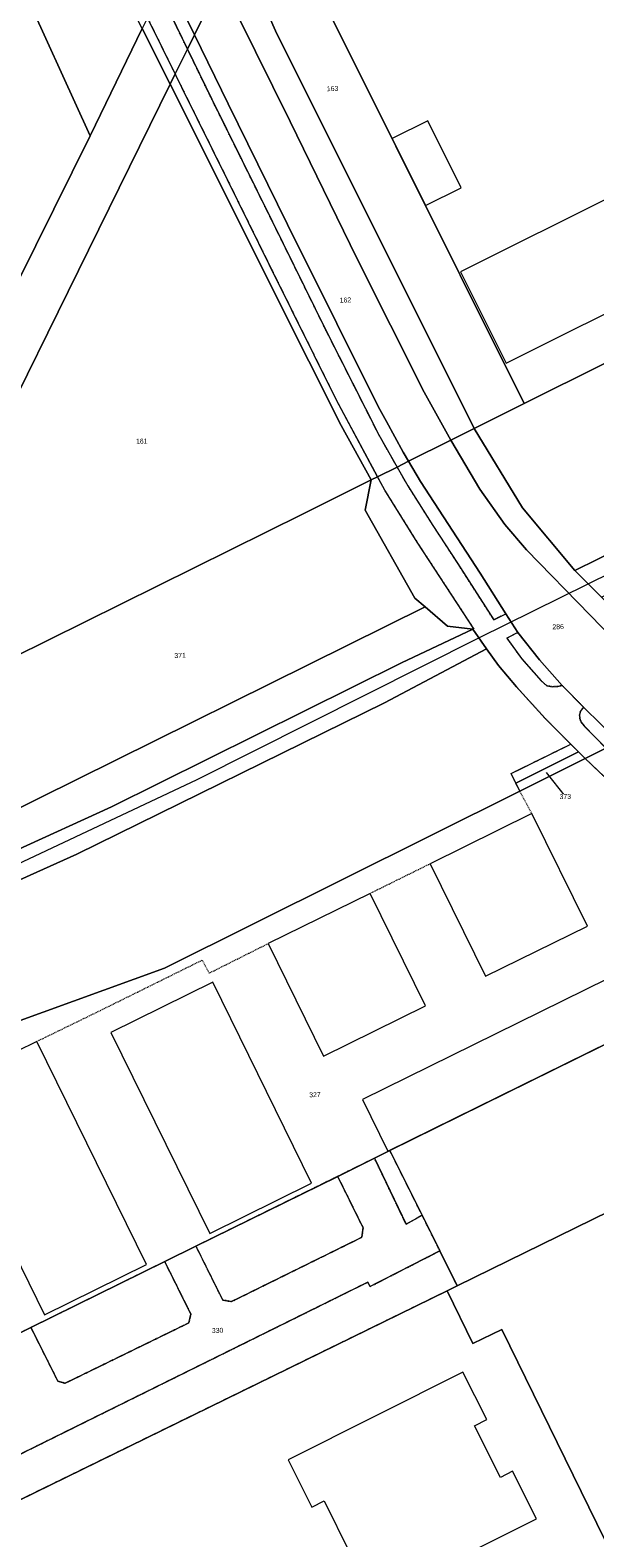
# Model space of a CAD drawing. Header units: millimetres. Extents: x -191 to 81095, y -508122 to 28741.
# Tile 200 of 251: x 5530 to 5610, y 10093 to 10307. Entities that reach past the tile are written whole.
import ezdxf

# ---------------------------------------------------------------- set-up
doc = ezdxf.new("R2010")
doc.units = ezdxf.units.MM
for name, pattern in [('VE22-087 DB - VST Hervest-Dorsten ALK VA2736$0$1', [0]), ('VE22-087 DB - VST Hervest-Dorsten ALK VA2736$0$2', [0.16, 0.06, -0.1]), ('VE22-087 DB - VST Hervest-Dorsten ALK VA2736$0$3', [0.26, 0.11, -0.15])]:
    doc.linetypes.add(name, pattern=pattern)
for name, color, linetype, lineweight in [('VE22-087 DB - VST Hervest-Dorsten ALK VA2736$0$AX_Bahnverkehr', 7, 'VE22-087 DB - VST Hervest-Dorsten ALK VA2736$0$1', 18), ('VE22-087 DB - VST Hervest-Dorsten ALK VA2736$0$AX_Flurstueck', 9, 'VE22-087 DB - VST Hervest-Dorsten ALK VA2736$0$1', 18), ('VE22-087 DB - VST Hervest-Dorsten ALK VA2736$0$AX_Gebaeude', 7, 'VE22-087 DB - VST Hervest-Dorsten ALK VA2736$0$1', 18), ('VE22-087 DB - VST Hervest-Dorsten ALK VA2736$0$AX_Gleis', 7, 'VE22-087 DB - VST Hervest-Dorsten ALK VA2736$0$1', 18), ('VE22-087 DB - VST Hervest-Dorsten ALK VA2736$0$AX_IndustrieUndGewerbeflaeche', 7, 'VE22-087 DB - VST Hervest-Dorsten ALK VA2736$0$1', 18), ('VE22-087 DB - VST Hervest-Dorsten ALK VA2736$0$AX_SonstigesBauwerkOderSonstigeEinrichtung', 7, 'VE22-087 DB - VST Hervest-Dorsten ALK VA2736$0$1', 18), ('VE22-087 DB - VST Hervest-Dorsten ALK VA2736$0$AX_Strassenverkehr', 7, 'VE22-087 DB - VST Hervest-Dorsten ALK VA2736$0$1', 18), ('VE22-087 DB - VST Hervest-Dorsten ALK VA2736$0$AX_Strassenverkehrsanlage', 7, 'VE22-087 DB - VST Hervest-Dorsten ALK VA2736$0$1', 18), ('VE22-087 DB - VST Hervest-Dorsten ALK VA2736$0$AX_Vegetationsmerkmal', 7, 'VE22-087 DB - VST Hervest-Dorsten ALK VA2736$0$1', 18), ('VE22-087 DB - VST Hervest-Dorsten ALK VA2736$0$AX_Weg', 7, 'VE22-087 DB - VST Hervest-Dorsten ALK VA2736$0$1', 18), ('VE22-087 DB - VST Hervest-Dorsten ALK VA2736$0$Flurgrenzen', 9, 'VE22-087 DB - VST Hervest-Dorsten ALK VA2736$0$1', 18)]:
    doc.layers.add(name, color=color, linetype=linetype, lineweight=lineweight)
doc.layers.add('XREF ALK Kataster', color=251, linetype='Continuous')
doc.styles.add('VE22-087 DB - VST Hervest-Dorsten ALK VA2736$0$0', font='arial.ttf')

# ---------------------------------------------------------------- blocks, each defined once
blk = doc.blocks.new('VE22-087 DB - VST Hervest-Dorsten ALK VA2736')
at = {"layer": 'VE22-087 DB - VST Hervest-Dorsten ALK VA2736$0$AX_Bahnverkehr', "color": 253, "linetype": 'VE22-087 DB - VST Hervest-Dorsten ALK VA2736$0$1', "lineweight": 13, "ltscale": 0.5, "true_color": 0x999999}
for points in [[(5916.87, 10384.32, 0), (5717.21, 10284.89, 0), (5636.52, 10244.97, 0), (5607.14, 10230.51, 0), (5610.93, 10226.72, 0), (5648.19, 10245.66, 0), (5704.08, 10272.93, 0), (5764.98, 10303.13, 0)], [(5785.46, 10346.73, 0), (5724.26, 10316.09, 0), (5657.15, 10282.68, 0), (5599.97, 10254.2, 0), (5592.86, 10250.65, 0), (5599.73, 10239.38, 0), (5607.14, 10230.51, 0), (5636.52, 10244.97, 0), (5717.21, 10284.89, 0), (5916.87, 10384.32, 0)]]:
    blk.add_polyline3d(points, dxfattribs=at)
at = {"layer": 'VE22-087 DB - VST Hervest-Dorsten ALK VA2736$0$AX_Flurstueck', "linetype": 'VE22-087 DB - VST Hervest-Dorsten ALK VA2736$0$1', "lineweight": 13, "ltscale": 0.5}
for points in [[(5785.46, 10346.73, 0), (5724.26, 10316.09, 0), (5657.15, 10282.68, 0), (5599.97, 10254.2, 0), (5592.86, 10250.65, 0), (5599.73, 10239.38, 0), (5607.14, 10230.51, 0), (5610.93, 10226.72, 0), (5617.98, 10219.68, 0), (5927.69, 10373.86, 0)], [(5610.93, 10226.72, 0), (5607.14, 10230.51, 0), (5599.73, 10239.38, 0), (5592.86, 10250.65, 0), (5589.54, 10248.99, 0), (5583.54, 10245.99, 0), (5581.91, 10245.18, 0), (5579.14, 10243.8, 0), (5578.22, 10243.34, 0), (5577.39, 10239.05, 0), (5584.44, 10226.57, 0), (5585.89, 10225.33, 0), (5589.08, 10222.58, 0), (5592.67, 10222.18, 0), (5594.59, 10219.36, 0), (5596.3, 10217.03, 0), (5598.86, 10213.97, 0), (5602.94, 10209.52, 0), (5605.75, 10206.65, 0), (5607.66, 10204.76, 0), (5608.6, 10203.83, 0), (5611.56, 10205.3, 0)], [(5493.42, 10153.99, 0), (5548.89, 10174.07, 0), (5599.34, 10199.21, 0), (5598.77, 10200.31, 0), (5607.66, 10204.76, 0), (5605.75, 10206.65, 0), (5602.94, 10209.52, 0), (5598.86, 10213.97, 0), (5596.3, 10217.03, 0), (5594.59, 10219.36, 0), (5592.67, 10222.18, 0), (5589.08, 10222.58, 0), (5585.89, 10225.33, 0), (5525.51, 10195.44, 0)], [(5611.56, 10205.3, 0), (5608.6, 10203.83, 0), (5612.18, 10200.41, 0)], [(5603.07, 10201.83, 0), (5605.79, 10198.43, 0)], [(5637.23, 10175.95, 0), (5580.89, 10148.19, 0), (5578.7, 10147.11, 0), (5573.48, 10144.54, 0), (5553.37, 10134.63, 0), (5548.93, 10132.44, 0), (5529.94, 10123.09, 0), (5525.47, 10120.89, 0)], [(5519.17, 10094.15, 0), (5589, 10128.31, 0), (5590.44, 10129.01, 0), (5631.28, 10148.99, 0)]]:
    blk.add_polyline3d(points, dxfattribs=at)
for points in [[(5700.08, 10355.46, 0), (5601.6, 10404.37, 0), (5600.04, 10401.4, 0), (5563.51, 10327.27, 0), (5599.97, 10254.2, 0), (5657.15, 10282.68, 0), (5724.26, 10316.09, 0), (5722.64, 10344.25, 0)], [(5538.33, 10292.19, 0), (5507.77, 10359.18, 0), (5455.87, 10335.41, 0), (5507.24, 10232.65, 0), (5509.97, 10234.98, 0)], [(5513.76, 10359.18, 0), (5510.76, 10359.52, 0), (5507.77, 10359.18, 0), (5538.33, 10292.19, 0), (5545.73, 10307.38, 0), (5543.24, 10312.34, 0), (5532.46, 10331.21, 0), (5526.04, 10342.7, 0), (5520.52, 10353.67, 0), (5518.87, 10356.18, 0), (5516.53, 10358.09, 0)], [(5555.5, 10327.13, 0), (5553.03, 10322.12, 0), (5549.24, 10314.47, 0), (5548.24, 10312.45, 0), (5546.49, 10308.92, 0), (5545.73, 10307.38, 0), (5549.69, 10299.49, 0), (5550.4, 10300.95, 0), (5552.15, 10304.48, 0), (5553.15, 10306.51, 0), (5556.89, 10314.1, 0), (5559.31, 10319.02, 0)], [(5563.51, 10327.27, 0), (5559.31, 10319.02, 0), (5560.88, 10315.68, 0), (5564.65, 10307.05, 0), (5592.86, 10250.65, 0), (5599.97, 10254.2, 0)], [(5569.4, 10260.2, 0), (5573.99, 10251.08, 0), (5578.22, 10243.34, 0), (5579.14, 10243.8, 0), (5581.91, 10245.18, 0), (5583.54, 10245.99, 0), (5589.54, 10248.99, 0), (5592.86, 10250.65, 0), (5564.65, 10307.05, 0), (5560.88, 10315.68, 0), (5559.31, 10319.02, 0), (5556.89, 10314.1, 0), (5553.15, 10306.51, 0), (5552.15, 10304.48, 0), (5550.4, 10300.95, 0), (5549.69, 10299.49, 0)], [(5538.33, 10292.19, 0), (5509.97, 10234.98, 0), (5507.24, 10232.65, 0), (5500, 10226.54, 0), (5499.25, 10226.25, 0), (5502.47, 10219.88, 0), (5512.06, 10223.05, 0), (5549.69, 10299.49, 0), (5545.73, 10307.38, 0)], [(5578.22, 10243.34, 0), (5573.99, 10251.08, 0), (5569.4, 10260.2, 0), (5549.69, 10299.49, 0), (5512.06, 10223.05, 0), (5516.96, 10213, 0), (5568.6, 10238.54, 0)], [(5568.6, 10238.54, 0), (5516.96, 10213, 0), (5525.51, 10195.44, 0), (5585.89, 10225.33, 0), (5584.44, 10226.57, 0), (5577.39, 10239.05, 0), (5578.22, 10243.34, 0)], [(5635.43, 10178.17, 0), (5630.73, 10183.46, 0), (5625.84, 10188.57, 0), (5620.61, 10193.4, 0), (5615.3, 10197.79, 0), (5612.18, 10200.41, 0), (5608.6, 10203.83, 0), (5599.34, 10199.21, 0), (5548.89, 10174.07, 0), (5493.42, 10153.99, 0), (5502.77, 10133.87, 0), (5511.9, 10114.2, 0), (5525.47, 10120.89, 0), (5529.94, 10123.09, 0), (5548.93, 10132.44, 0), (5553.37, 10134.63, 0), (5573.48, 10144.54, 0), (5578.7, 10147.11, 0), (5580.89, 10148.19, 0), (5637.23, 10175.95, 0)], [(5598.77, 10200.31, 0), (5599.34, 10199.21, 0), (5608.6, 10203.83, 0), (5607.66, 10204.76, 0)], [(5631.28, 10148.99, 0), (5590.44, 10129.01, 0), (5589, 10128.31, 0), (5592.67, 10120.81, 0), (5596.78, 10122.81, 0), (5615.88, 10083.81, 0), (5654.04, 10102.48, 0)], [(5589, 10128.31, 0), (5519.17, 10094.15, 0), (5539.5, 10052.62, 0), (5541.94, 10047.64, 0), (5615.88, 10083.81, 0), (5596.78, 10122.81, 0), (5592.67, 10120.81, 0)]]:
    blk.add_polyline3d(points, close=True, dxfattribs=at)
at = {"layer": 'VE22-087 DB - VST Hervest-Dorsten ALK VA2736$0$AX_Gebaeude', "color": 7, "linetype": 'VE22-087 DB - VST Hervest-Dorsten ALK VA2736$0$1', "lineweight": 13, "ltscale": 0.5}
for points in [[(5586.26, 10294.29, 0), (5581.22, 10291.78, 0), (5585.96, 10282.28, 0), (5590.99, 10284.79, 0)], [(5635.5, 10295.11, 0), (5590.92, 10272.87, 0), (5597.41, 10259.9, 0), (5641.97, 10282.14, 0)], [(5586.61, 10188.9, 0), (5594.47, 10172.92, 0), (5608.92, 10180.04, 0), (5601.06, 10196.01, 0)], [(5578.08, 10184.69, 0), (5563.62, 10177.57, 0), (5571.48, 10161.6, 0), (5585.95, 10168.73, 0)], [(5627.51, 10180.32, 0), (5577.02, 10155.45, 0), (5580.62, 10148.12, 0), (5631.14, 10172.98, 0)], [(5530.77, 10163.68, 0), (5516.31, 10156.56, 0), (5531.89, 10124.89, 0), (5546.35, 10132.01, 0)], [(5594.64, 10110.03, 0), (5591.26, 10116.76, 0), (5566.46, 10104.32, 0), (5569.81, 10097.62, 0), (5571.55, 10098.49, 0), (5575.22, 10091.14, 0), (5573.48, 10090.27, 0), (5576.86, 10083.53, 0), (5601.69, 10095.96, 0), (5598.31, 10102.69, 0), (5596.6, 10101.83, 0), (5592.9, 10109.16, 0)]]:
    blk.add_polyline3d(points, close=True, dxfattribs=at)
at = {"layer": 'VE22-087 DB - VST Hervest-Dorsten ALK VA2736$0$AX_Gleis', "color": 7, "linetype": 'VE22-087 DB - VST Hervest-Dorsten ALK VA2736$0$1', "lineweight": 13, "ltscale": 0.5}
blk.add_polyline3d([(5609.03, 10228.62, 0), (5646.54, 10247.11, 0), (5717.2, 10282.37, 0), (5769.35, 10308.13, 0), (5821.85, 10334.2, 0), (5869.16, 10357.79, 0), (5925.22, 10385.7, 0), (5980.64, 10413.24, 0), (6068.21, 10456.95, 0), (6128.25, 10487.01, 0), (6184.47, 10514.87, 0), (6236.01, 10540.56, 0), (6298.82, 10571.75, 0), (6354.59, 10599.6, 0), (6420.98, 10632.52, 0), (6473.11, 10658.69, 0), (6528.05, 10686.08, 0), (6603.44, 10723.58, 0), (6652.83, 10748.17, 0), (6707.15, 10775.36, 0), (6764.32, 10803.71, 0)], dxfattribs=at)
at = {"layer": 'VE22-087 DB - VST Hervest-Dorsten ALK VA2736$0$AX_IndustrieUndGewerbeflaeche', "color": 253, "linetype": 'VE22-087 DB - VST Hervest-Dorsten ALK VA2736$0$1', "lineweight": 13, "ltscale": 0.5, "true_color": 0x999999}
blk.add_polyline3d([(5637.23, 10175.95, 0), (5580.89, 10148.19, 0), (5585.45, 10139.03, 0), (5587.98, 10133.96, 0), (5590.44, 10129.01, 0), (5631.28, 10148.99, 0)], dxfattribs=at)
at = {"layer": 'VE22-087 DB - VST Hervest-Dorsten ALK VA2736$0$AX_SonstigesBauwerkOderSonstigeEinrichtung', "color": 7, "linetype": 'VE22-087 DB - VST Hervest-Dorsten ALK VA2736$0$3', "lineweight": 13, "ltscale": 0.5}
for points in [[(5578.08, 10184.69, 0), (5586.61, 10188.9, 0)], [(5530.77, 10163.68, 0), (5539.81, 10168.08, 0), (5554.25, 10175.22, 0), (5555.22, 10173.36, 0), (5563.62, 10177.57, 0)]]:
    blk.add_polyline3d(points, dxfattribs=at)
at = {"layer": 'VE22-087 DB - VST Hervest-Dorsten ALK VA2736$0$AX_Strassenverkehr', "color": 253, "linetype": 'VE22-087 DB - VST Hervest-Dorsten ALK VA2736$0$1', "lineweight": 13, "ltscale": 0.5, "true_color": 0x999999}
blk.add_polyline3d([(5613.37, 10206.21, 0), (5608.37, 10211.13, 0), (5607.94, 10210.54, 0), (5607.81, 10210.04, 0), (5607.85, 10209.51, 0), (5608.02, 10208.96, 0), (5608.45, 10208.44, 0), (5611.56, 10205.3, 0)], dxfattribs=at)
at = {"layer": 'VE22-087 DB - VST Hervest-Dorsten ALK VA2736$0$AX_Strassenverkehrsanlage', "color": 7, "linetype": 'VE22-087 DB - VST Hervest-Dorsten ALK VA2736$0$1', "lineweight": 13, "ltscale": 0.5, "true_color": 0xf7f7f0}
for points in [[(5599.07, 10221.71, 0), (5597.36, 10224.34, 0)], [(5605.35, 10214.18, 0), (5608.37, 10211.13, 0)]]:
    blk.add_polyline3d(points, dxfattribs=at)
at = {"layer": 'VE22-087 DB - VST Hervest-Dorsten ALK VA2736$0$AX_Vegetationsmerkmal', "color": 7, "linetype": 'VE22-087 DB - VST Hervest-Dorsten ALK VA2736$0$1', "lineweight": 13, "ltscale": 0.5}
blk.add_polyline3d([(5785.46, 10346.73, 0), (5724.26, 10316.09, 0), (5657.15, 10282.68, 0), (5599.97, 10254.2, 0), (5592.86, 10250.65, 0), (5599.73, 10239.38, 0), (5607.14, 10230.51, 0), (5636.52, 10244.97, 0), (5717.21, 10284.89, 0), (5916.87, 10384.32, 0)], dxfattribs=at)
for points in [[(5580.89, 10148.19, 0), (5578.7, 10147.11, 0), (5583.18, 10137.74, 0), (5585.45, 10139.03, 0)], [(5573.48, 10144.54, 0), (5553.37, 10134.63, 0), (5557.16, 10126.99, 0), (5558.42, 10126.77, 0), (5576.91, 10135.89, 0), (5577.09, 10137.25, 0)], [(5548.93, 10132.44, 0), (5529.94, 10123.09, 0), (5533.77, 10115.48, 0), (5534.81, 10115.19, 0), (5552.35, 10123.75, 0), (5552.66, 10124.98, 0)]]:
    blk.add_polyline3d(points, close=True, dxfattribs=at)
at = {"layer": 'VE22-087 DB - VST Hervest-Dorsten ALK VA2736$0$AX_Weg', "color": 7, "linetype": 'VE22-087 DB - VST Hervest-Dorsten ALK VA2736$0$2', "lineweight": 13, "ltscale": 0.5}
for points in [[(5580.89, 10148.19, 0), (5578.7, 10147.11, 0), (5583.18, 10137.74, 0), (5585.45, 10139.03, 0)], [(5573.48, 10144.54, 0), (5553.37, 10134.63, 0), (5557.16, 10126.99, 0), (5558.42, 10126.77, 0), (5576.91, 10135.89, 0), (5577.09, 10137.25, 0)], [(5548.93, 10132.44, 0), (5529.94, 10123.09, 0), (5533.77, 10115.48, 0), (5534.81, 10115.19, 0), (5552.35, 10123.75, 0), (5552.66, 10124.98, 0)]]:
    blk.add_polyline3d(points, close=True, dxfattribs=at)
at = {"layer": 'VE22-087 DB - VST Hervest-Dorsten ALK VA2736$0$AX_Flurstueck', "char_height": 0.7, "attachment_point": 2, "rotation": 1.5895, "style": 'VE22-087 DB - VST Hervest-Dorsten ALK VA2736$0$0', "bg_fill": 3, "box_fill_scale": 1, "bg_fill_color": 256, "bg_fill_transparency": 0}
for s, insert in [('163', (5572.75, 10299.22)), ('162', (5574.57, 10269.22)), ('161', (5545.66, 10249.2)), ('286', (5604.76, 10222.87)), ('371', (5551.11, 10218.8)), ('373', (5605.78, 10198.78)), ('327', (5570.25, 10156.48)), ('330', (5556.43, 10123.03))]:
    blk.add_mtext(s, dxfattribs=dict(at, insert=insert))
at = {"layer": 'VE22-087 DB - VST Hervest-Dorsten ALK VA2736$0$AX_Bahnverkehr', "color": 253, "linetype": 'VE22-087 DB - VST Hervest-Dorsten ALK VA2736$0$1', "lineweight": 13, "ltscale": 0.5, "true_color": 0x999999}
for points in [[(5525.51, 10195.44, 0), (5456.01, 10166.08, 0), (5402.65, 10149.28, 0), (5403.75, 10141.88, 0), (5375.18, 10125.92, 0), (5341.83, 10110.98, 0), (5316.69, 10099.71, 0), (5278.46, 10087.36, 0), (5294.13, 10090.67, 0), (5311.91, 10096.41, 0), (5322.97, 10099.93, 0), (5344.12, 10109.01, 0), (5364.48, 10118.25, 0), (5388.42, 10129.62, 0), (5420.6, 10144.29, 0), (5462.59, 10162.21, 0), (5507.06, 10181.26, 0), (5527.69, 10190.71, 0), (5541.39, 10196.99, 0), (5582.55, 10217.42, 0), (5592.67, 10222.18, 0), (5589.08, 10222.58, 0), (5585.89, 10225.33, 0)], [(5594.59, 10219.36, 0), (5580.14, 10211.7, 0), (5536.47, 10190.25, 0), (5496.99, 10172.51, 0), (5450.36, 10152, 0), (5409.89, 10134.65, 0), (5370.48, 10115.98, 0), (5326.62, 10095.72, 0), (5391.11, 10117.6, 0), (5406.91, 10122.68, 0), (5493.42, 10153.99, 0), (5548.89, 10174.07, 0), (5599.34, 10199.21, 0), (5598.77, 10200.31, 0), (5607.66, 10204.76, 0), (5605.75, 10206.65, 0), (5602.94, 10209.52, 0), (5598.86, 10213.97, 0), (5596.3, 10217.03, 0)]]:
    blk.add_polyline3d(points, close=True, dxfattribs=at)
blk.add_polyline3d([(5311.11, 10090.46, 0), (5326.62, 10095.72, 0), (5370.48, 10115.98, 0), (5409.89, 10134.65, 0), (5450.36, 10152, 0), (5496.99, 10172.51, 0), (5536.47, 10190.25, 0), (5580.14, 10211.7, 0), (5594.59, 10219.36, 0), (5592.67, 10222.18, 0), (5582.55, 10217.42, 0), (5541.39, 10196.99, 0), (5527.69, 10190.71, 0), (5507.06, 10181.26, 0), (5462.59, 10162.21, 0), (5420.6, 10144.29, 0), (5388.42, 10129.62, 0), (5364.48, 10118.25, 0), (5344.12, 10109.01, 0), (5322.97, 10099.93, 0), (5311.91, 10096.41, 0), (5294.13, 10090.67, 0)], dxfattribs=at)
at = {"layer": 'VE22-087 DB - VST Hervest-Dorsten ALK VA2736$0$AX_Gebaeude', "color": 7, "linetype": 'VE22-087 DB - VST Hervest-Dorsten ALK VA2736$0$1', "lineweight": 13, "ltscale": 0.5}
blk.add_polyline3d([(5555.74, 10172.07, 0), (5541.27, 10164.96, 0), (5555.32, 10136.42, 0), (5569.78, 10143.55, 0)], close=True, dxfattribs=at)
at = {"layer": 'VE22-087 DB - VST Hervest-Dorsten ALK VA2736$0$AX_Gleis', "color": 7, "linetype": 'VE22-087 DB - VST Hervest-Dorsten ALK VA2736$0$1', "lineweight": 13, "ltscale": 0.5}
blk.add_polyline3d([(5292.96, 10087.67, 0), (5311.55, 10093.39, 0), (5323.93, 10097.66, 0), (5337.49, 10103.2, 0), (5349.44, 10108.79, 0), (5374.88, 10120.75, 0), (5400.75, 10133.12, 0), (5430.33, 10146.33, 0), (5481.15, 10167.99, 0), (5514.86, 10182.62, 0), (5553.54, 10200.85, 0), (5593.52, 10220.93, 0), (5609.03, 10228.62, 0)], dxfattribs=at)
at = {"layer": 'VE22-087 DB - VST Hervest-Dorsten ALK VA2736$0$AX_IndustrieUndGewerbeflaeche', "color": 253, "linetype": 'VE22-087 DB - VST Hervest-Dorsten ALK VA2736$0$1', "lineweight": 13, "ltscale": 0.5, "true_color": 0x999999}
for points in [[(5560.88, 10315.68, 0), (5564.65, 10307.05, 0), (5592.86, 10250.65, 0), (5599.97, 10254.2, 0), (5657.15, 10282.68, 0), (5724.26, 10316.09, 0)], [(5405.02, 10312.18, 0), (5393.8, 10307.05, 0), (5391.97, 10304.5, 0), (5390.62, 10301.77, 0), (5389.72, 10298.88, 0), (5385.57, 10281.06, 0), (5395.67, 10216.76, 0), (5399.37, 10193.14, 0), (5405.13, 10195.05, 0), (5480.12, 10219.93, 0), (5499.25, 10226.25, 0), (5502.47, 10219.88, 0), (5508.09, 10208.65, 0), (5509.38, 10209.28, 0), (5516.96, 10213, 0), (5525.51, 10195.44, 0), (5585.89, 10225.33, 0), (5584.44, 10226.57, 0), (5577.39, 10239.05, 0), (5578.22, 10243.34, 0), (5573.99, 10251.08, 0), (5569.4, 10260.2, 0), (5549.69, 10299.49, 0), (5545.73, 10307.38, 0)]]:
    blk.add_polyline3d(points, dxfattribs=at)
at = {"layer": 'VE22-087 DB - VST Hervest-Dorsten ALK VA2736$0$AX_SonstigesBauwerkOderSonstigeEinrichtung', "color": 7, "linetype": 'VE22-087 DB - VST Hervest-Dorsten ALK VA2736$0$3', "lineweight": 13, "ltscale": 0.5}
blk.add_polyline3d([(5601.06, 10196.01, 0), (5599.34, 10199.21, 0), (5598.77, 10200.31, 0), (5598.11, 10201.7, 0), (5606.56, 10205.86, 0), (5607.66, 10204.76, 0), (5608.6, 10203.83, 0), (5612.18, 10200.41, 0), (5615.3, 10197.79, 0), (5620.61, 10193.4, 0), (5625.84, 10188.57, 0), (5630.73, 10183.46, 0), (5635.43, 10178.17, 0), (5637.15, 10176.05, 0), (5631.14, 10172.98, 0)], dxfattribs=at)
at = {"layer": 'VE22-087 DB - VST Hervest-Dorsten ALK VA2736$0$AX_Strassenverkehr', "color": 253, "linetype": 'VE22-087 DB - VST Hervest-Dorsten ALK VA2736$0$1', "lineweight": 13, "ltscale": 0.5, "true_color": 0x999999}
for points in [[(5556.89, 10314.1, 0), (5566.75, 10294.18, 0), (5576.19, 10274.81, 0), (5585.74, 10255.78, 0), (5589.54, 10248.99, 0), (5593.68, 10242.05, 0), (5597.21, 10237, 0), (5600.29, 10233.44, 0), (5609.3, 10224.16, 0), (5620.27, 10212.85, 0)], [(5610.93, 10226.72, 0), (5607.14, 10230.51, 0), (5599.73, 10239.38, 0), (5592.86, 10250.65, 0), (5564.65, 10307.05, 0), (5560.88, 10315.68, 0)], [(5550.8, 10311.34, 0), (5553.15, 10306.51, 0), (5557.92, 10296.7, 0), (5566.38, 10279.59, 0), (5573.36, 10265.56, 0), (5579.22, 10253.78, 0), (5580.4, 10251.62, 0), (5582.77, 10247.29, 0), (5583.54, 10245.99, 0), (5585.23, 10243.14, 0), (5593.69, 10230.11, 0), (5597.36, 10224.34, 0), (5599.07, 10221.71, 0), (5602.14, 10217.81, 0), (5605.35, 10214.18, 0), (5608.37, 10211.13, 0), (5613.37, 10206.21, 0)], [(5620.27, 10212.85, 0), (5609.3, 10224.16, 0), (5600.29, 10233.44, 0), (5597.21, 10237, 0), (5593.68, 10242.05, 0), (5589.54, 10248.99, 0), (5585.74, 10255.78, 0), (5576.19, 10274.81, 0), (5566.75, 10294.18, 0), (5556.89, 10314.1, 0)], [(5549.08, 10310.78, 0), (5552.15, 10304.48, 0), (5555.61, 10297.35, 0), (5564.23, 10279.96, 0), (5571.8, 10264.6, 0), (5579.31, 10249.76, 0), (5581.91, 10245.18, 0), (5583.43, 10242.52, 0), (5587, 10236.89, 0), (5590.47, 10231.54, 0), (5595.62, 10223.51, 0), (5597.36, 10224.34, 0), (5593.69, 10230.11, 0), (5585.23, 10243.14, 0), (5583.54, 10245.99, 0), (5582.77, 10247.29, 0), (5580.4, 10251.62, 0), (5579.22, 10253.78, 0), (5573.36, 10265.56, 0), (5566.38, 10279.59, 0), (5557.92, 10296.7, 0), (5553.15, 10306.51, 0), (5550.8, 10311.34, 0)], [(5545.73, 10307.38, 0), (5549.69, 10299.49, 0), (5569.4, 10260.2, 0), (5573.99, 10251.08, 0), (5578.22, 10243.34, 0), (5577.39, 10239.05, 0), (5584.44, 10226.57, 0), (5585.89, 10225.33, 0), (5589.08, 10222.58, 0), (5592.67, 10222.18, 0), (5592.8, 10222.24, 0), (5584.76, 10234.53, 0), (5580.16, 10241.91, 0), (5579.14, 10243.8, 0), (5573.31, 10254.65, 0), (5563.77, 10273.9, 0), (5557.84, 10285.93, 0), (5551.36, 10299.02, 0), (5550.4, 10300.95, 0), (5546.49, 10308.92, 0)]]:
    blk.add_polyline3d(points, dxfattribs=at)
blk.add_polyline3d([(5599.07, 10221.71, 0), (5597.49, 10220.9, 0), (5599.56, 10218.02, 0), (5602.35, 10214.86, 0), (5603.18, 10214.14, 0), (5603.98, 10214.01, 0), (5604.75, 10214.06, 0), (5605.35, 10214.18, 0), (5602.14, 10217.81, 0)], close=True, dxfattribs=at)
at = {"layer": 'VE22-087 DB - VST Hervest-Dorsten ALK VA2736$0$AX_Vegetationsmerkmal', "color": 7, "linetype": 'VE22-087 DB - VST Hervest-Dorsten ALK VA2736$0$1', "lineweight": 13, "ltscale": 0.5}
for points in [[(5527.69, 10190.71, 0), (5541.39, 10196.99, 0), (5582.55, 10217.42, 0), (5592.67, 10222.18, 0), (5592.8, 10222.24, 0), (5584.76, 10234.53, 0), (5580.16, 10241.91, 0), (5579.14, 10243.8, 0), (5578.22, 10243.34, 0), (5568.6, 10238.54, 0), (5516.96, 10213, 0)], [(5327.36, 10088.7, 0), (5390.24, 10114.69, 0), (5406.91, 10122.68, 0), (5493.42, 10153.99, 0), (5548.89, 10174.07, 0), (5599.34, 10199.21, 0), (5598.77, 10200.31, 0), (5598.11, 10201.7, 0), (5606.56, 10205.86, 0), (5605.75, 10206.65, 0), (5602.94, 10209.52, 0), (5598.86, 10213.97, 0), (5596.3, 10217.03, 0), (5594.59, 10219.36, 0), (5580.14, 10211.7, 0), (5536.47, 10190.25, 0), (5496.99, 10172.51, 0), (5450.36, 10152, 0), (5409.89, 10134.65, 0), (5370.48, 10115.98, 0), (5326.62, 10095.72, 0), (5311.11, 10090.46, 0)]]:
    blk.add_polyline3d(points, dxfattribs=at)
blk.add_polyline3d([(5587.98, 10133.96, 0), (5578.08, 10128.9, 0), (5577.75, 10129.52, 0), (5517.37, 10099.65, 0), (5516.76, 10100.93, 0), (5515.74, 10101.16, 0), (5519.17, 10094.15, 0), (5589, 10128.31, 0), (5590.44, 10129.01, 0)], close=True, dxfattribs=at)
at = {"layer": 'VE22-087 DB - VST Hervest-Dorsten ALK VA2736$0$AX_Weg', "color": 7, "linetype": 'VE22-087 DB - VST Hervest-Dorsten ALK VA2736$0$2', "lineweight": 13, "ltscale": 0.5}
for points in [[(5546.49, 10308.92, 0), (5550.4, 10300.95, 0), (5551.36, 10299.02, 0), (5557.84, 10285.93, 0), (5563.77, 10273.9, 0), (5573.31, 10254.65, 0), (5579.14, 10243.8, 0), (5580.16, 10241.91, 0), (5584.76, 10234.53, 0), (5592.8, 10222.24, 0), (5592.67, 10222.18, 0), (5594.59, 10219.36, 0), (5596.3, 10217.03, 0), (5598.86, 10213.97, 0), (5602.94, 10209.52, 0), (5605.75, 10206.65, 0), (5607.66, 10204.76, 0), (5608.6, 10203.83, 0), (5612.18, 10200.41, 0)], [(5611.56, 10205.3, 0), (5608.45, 10208.44, 0), (5608.02, 10208.96, 0), (5607.85, 10209.51, 0), (5607.81, 10210.04, 0), (5607.94, 10210.54, 0), (5608.37, 10211.13, 0), (5605.35, 10214.18, 0), (5604.75, 10214.06, 0), (5603.98, 10214.01, 0), (5603.18, 10214.14, 0), (5602.35, 10214.86, 0), (5599.56, 10218.02, 0), (5597.49, 10220.9, 0), (5599.07, 10221.71, 0), (5597.36, 10224.34, 0), (5595.62, 10223.51, 0), (5590.47, 10231.54, 0), (5587, 10236.89, 0), (5583.43, 10242.52, 0), (5581.91, 10245.18, 0), (5579.31, 10249.76, 0), (5571.8, 10264.6, 0), (5564.23, 10279.96, 0), (5555.61, 10297.35, 0), (5552.15, 10304.48, 0), (5549.08, 10310.78, 0)], [(5517.37, 10099.65, 0), (5577.75, 10129.52, 0), (5578.08, 10128.9, 0), (5587.98, 10133.96, 0), (5585.45, 10139.03, 0), (5583.18, 10137.74, 0), (5578.7, 10147.11, 0), (5573.48, 10144.54, 0), (5577.09, 10137.25, 0), (5576.91, 10135.89, 0), (5558.42, 10126.77, 0), (5557.16, 10126.99, 0), (5553.37, 10134.63, 0), (5548.93, 10132.44, 0), (5552.66, 10124.98, 0), (5552.35, 10123.75, 0), (5534.81, 10115.19, 0), (5533.77, 10115.48, 0), (5529.94, 10123.09, 0), (5525.47, 10120.89, 0)]]:
    blk.add_polyline3d(points, dxfattribs=at)
blk.add_polyline3d([(5578.08, 10128.9, 0), (5577.75, 10129.52, 0), (5517.37, 10099.65, 0), (5516.76, 10100.93, 0), (5515.74, 10101.16, 0), (5519.17, 10094.15, 0), (5589, 10128.31, 0), (5590.44, 10129.01, 0), (5587.98, 10133.96, 0)], close=True, dxfattribs=at)
at = {"layer": 'VE22-087 DB - VST Hervest-Dorsten ALK VA2736$0$Flurgrenzen', "ltscale": 0.5}
for points in [[(5657.15, 10282.68, 0), (5599.97, 10254.2, 0), (5592.86, 10250.65, 0), (5599.73, 10239.38, 0), (5607.14, 10230.51, 0), (5610.93, 10226.72, 0)], [(5610.93, 10226.72, 0), (5607.14, 10230.51, 0), (5599.73, 10239.38, 0), (5592.86, 10250.65, 0), (5599.97, 10254.2, 0), (5657.15, 10282.68, 0)]]:
    blk.add_polyline3d(points, dxfattribs=at)

msp = doc.modelspace()

# ---------------------------------------------------------------- block references
at = {"layer": 'XREF ALK Kataster', "color": 251}
msp.add_blockref('VE22-087 DB - VST Hervest-Dorsten ALK VA2736', (0, 0), dxfattribs=at)

doc.saveas('drawing.dxf')
